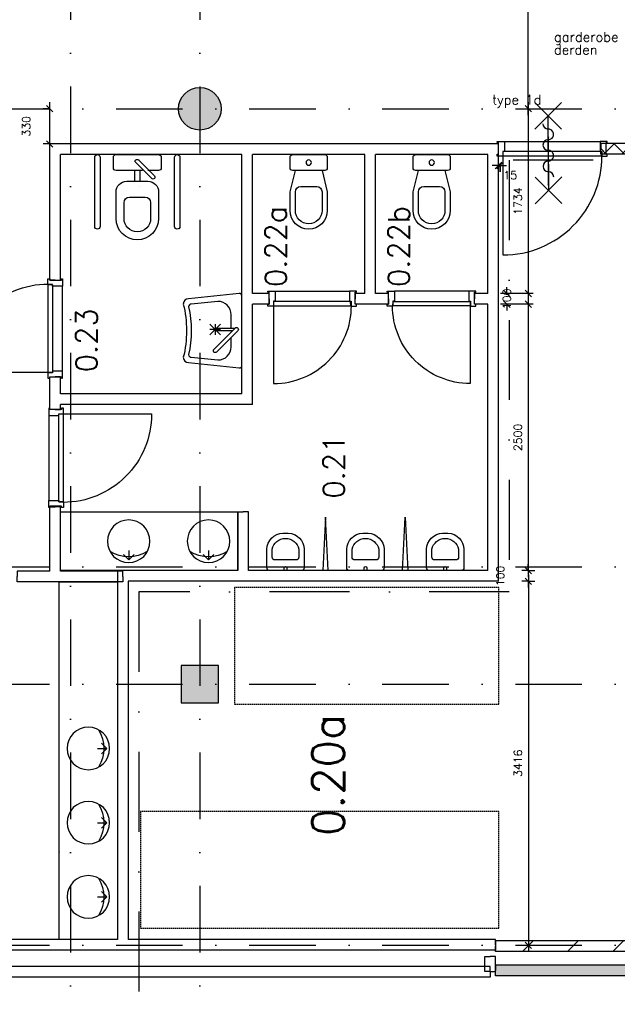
# Model space of a CAD drawing. Extents: x -33344 to 2055880, y -64816 to 121260.
# Tile 48 of 133: x 42292 to 47905, y 29243 to 38482. Entities that reach past the tile are written whole.
import ezdxf

# ---------------------------------------------------------------- set-up
doc = ezdxf.new("R2010")
doc.units = 0
doc.header["$LTSCALE"] = 50
doc.header["$MEASUREMENT"] = 0
doc.header["$PDMODE"] = 3
doc.header["$PDSIZE"] = 0.1
for name, pattern in [('DASHDOT', [1, 0.5, -0.25, 0, -0.25]), ('DASHED', [0.75, 0.5, -0.25]), ('HIDDEN', [0.375, 0.25, -0.125]), ('STRAM_0WT$1$DASHDOT', [25, 12.5, -6.25, 0, -6.25])]:
    doc.linetypes.add(name, pattern=pattern)
doc.layers.get('0').update_dxf_attribs({"linetype": 'CONTINUOUS'})
doc.layers.get('DEFPOINTS').update_dxf_attribs({"linetype": 'CONTINUOUS'})
for name, color, linetype in [('_BALIES', 2, 'CONTINUOUS'), ('_BESTAAND_ONGEIJZIGD', 8, 'CONTINUOUS'), ('_BRANDCOMPART', 6, 'DASHDOT'), ('_KOLOMBESTAAND', 212, 'CONTINUOUS'), ('A--A21--_F123-', 9, 'CONTINUOUS'), ('A--A22--_F123-', 9, 'CONTINUOUS'), ('A--L21--', 3, 'CONTINUOUS'), ('A--L21--_F-2--', 7, 'CONTINUOUS'), ('A--L22--', 3, 'CONTINUOUS'), ('A--L22--_F-2--', 7, 'CONTINUOUS'), ('A--L28--', 7, 'CONTINUOUS'), ('A--L32--', 7, 'CONTINUOUS'), ('A--L32--_F-23-', 2, 'CONTINUOUS'), ('A--L32--_F123-', 1, 'CONTINUOUS'), ('A--L65--', 7, 'CONTINUOUS'), ('A--L65--_F-23-', 7, 'CONTINUOUS'), ('A--L65--_F123-', 7, 'CONTINUOUS'), ('A--L74--', 7, 'CONTINUOUS'), ('A--L74--_F-23-', 7, 'CONTINUOUS'), ('A--M$1A-_F123-', 1, 'CONTINUOUS'), ('A--M1$A-_F123-', 1, 'CONTINUOUS'), ('A--T$1A-_F123-_RN', 4, 'CONTINUOUS'), ('STRAM_0WT$0$A--L$7AC3-_STR', 3, 'STRAM_0WT$1$DASHDOT'), ('STRAM_0WT$1$A--T$7A8-_STRA', 8, 'STRAM_0WT$1$DASHDOT'), ('TEKST_KOZIJNMERK', 2, 'CONTINUOUS'), ('X--LR---_CP', 7, 'CONTINUOUS'), ('XREF', 7, 'CONTINUOUS')]:
    doc.layers.add(name, color=color, linetype=linetype)
doc.styles.add('ALFA-0_25', font='ROMANS')
doc.styles.add('HIEMSTRA', font='romans.shx')
doc.dimstyles.new('STANDARD$0', dxfattribs={"dimscale": 30, "dimtxt": 2.5, "dimasz": 2, "dimexe": 2, "dimexo": 0, "dimgap": 2, "dimtad": 1, "dimdec": 0, "dimzin": 0, "dimtxsty": 'ALFA-0_25', "dimblk1": 'OBLIQUE', "dimblk2": 'OBLIQUE', "dimsah": 1, "dimcen": -3, "dimdle": 2, "dimclrd": 1, "dimclre": 1, "dimclrt": 2, "dimazin": 3, "dimtfac": 0.666667, "dimtofl": 0, "dimtmove": 0, "dimatfit": 3, "dimtvp": 0.833333, "dimtolj": 1, "dimtzin": 0})

# ---------------------------------------------------------------- blocks, each defined once
blk = doc.blocks.new('Q0340041A')
at = {"layer": '_BESTAAND_ONGEIJZIGD', "linetype": 'CONTINUOUS'}
blk.add_lwpolyline([(0, 0), (0, -40), (726.12, -40), (723.12, 0), (0, 0)], close=True, dxfattribs=at)
blk.add_lwpolyline([(0, -40), (0, -770, 0.4142136), (730, -40)], format="xyb", dxfattribs=at)
blk = doc.blocks.new('DR_730BE')
at = {"layer": '_BESTAAND_ONGEIJZIGD'}
blk.add_line((67, 0), (765, 0), dxfattribs=at)
for points in [[(0, -9), (0, 0), (67, 0), (67, -93.8), (52, -93.8), (52, -139), (0, -139), (0, -121), (12, -121), (12, -9), (0, -9)], [(832, -9), (832, 0), (765, 0), (765, -93.8), (780, -93.8), (780, -139), (832, -139), (832, -121), (820, -121), (820, -9), (832, -9)]]:
    blk.add_lwpolyline(points, close=True, dxfattribs=at)
at = {"layer": 'X--LR---_CP', "linetype": 'CONTINUOUS'}
blk.add_point((0, 0), dxfattribs=at)
blk.add_point((0, 0), dxfattribs=at)
at = {"layer": 'X--LR---_CP', "color": 1, "linetype": 'CONTINUOUS'}
blk.add_point((832, 0), dxfattribs=at)
blk.add_point((832, 0), dxfattribs=at)
blk.add_point((832, 0), dxfattribs=at)
at = {"layer": 'A--L32--', "linetype": 'CONTINUOUS'}
blk.add_blockref('Q0340041A', (53.5, -95.6), dxfattribs=at)
blk = doc.blocks.new('DR_830BE')
at = {"layer": '_BESTAAND_ONGEIJZIGD'}
blk.add_line((67, 0), (865, 0), dxfattribs=at)
for points in [[(0, -9), (0, 0), (67, 0), (67, -93.8), (52, -93.8), (52, -139), (0, -139), (0, -121), (12, -121), (12, -9), (0, -9)], [(932, -9), (932, 0), (865, 0), (865, -93.8), (880, -93.8), (880, -139), (932, -139), (932, -121), (920, -121), (920, -9), (932, -9)]]:
    blk.add_lwpolyline(points, close=True, dxfattribs=at)
at = {"layer": '_BESTAAND_ONGEIJZIGD', "linetype": 'CONTINUOUS'}
blk.add_lwpolyline([(54, -95.6), (54, -135.6), (880.1, -135.6), (877.1, -95.6), (54, -95.6)], close=True, dxfattribs=at)
blk.add_lwpolyline([(54, -135.6), (54, -965.6, 0.414214), (884, -135.6)], format="xyb", dxfattribs=at)
at = {"layer": 'A--L32--_F-23-', "color": 2, "linetype": 'CONTINUOUS'}
blk.add_lwpolyline([(54, -95.6), (54, -135.6), (880.1, -135.6), (877.1, -95.6), (54, -95.6)], close=True, dxfattribs=at)
at = {"layer": 'X--LR---_CP', "linetype": 'CONTINUOUS'}
blk.add_point((0, 0), dxfattribs=at)
blk.add_point((0, 0), dxfattribs=at)
at = {"layer": 'X--LR---_CP', "color": 1, "linetype": 'CONTINUOUS'}
blk.add_point((932, 0), dxfattribs=at)
blk.add_point((932, 0), dxfattribs=at)
blk.add_point((932, 0), dxfattribs=at)
blk = doc.blocks.new('*U1519')
at = {"layer": 'A--L21--', "color": 8, "linetype": 'CONTINUOUS'}
for points in [[(0, 0), (0, -50), (-7402.9, -50), (-7402.9, -50)], [(0, 0), (0, -50), (-7402.9, -50), (-7402.9, -50)], [(0, 0), (0, -50), (-7402.9, -50), (-7402.9, -50)], [(0, 0), (0, 50), (-7302.9, 50), (-7302.9, 50)]]:
    blk.add_lwpolyline(points, dxfattribs=at)
blk = doc.blocks.new('*U1518')
at = {"layer": 'A--L21--', "color": 8, "linetype": 'CONTINUOUS'}
for points in [[(-50, 50), (-50, 50), (-3655, 50), (-3655, 50)], [(0, -50), (0, -50), (-3755, -50), (-3755, -50)], [(0, -50), (0, -50), (-3755, -50), (-3755, -50)], [(0, -50), (0, -50), (-3755, -50), (-3755, -50)]]:
    blk.add_lwpolyline(points, dxfattribs=at)
blk = doc.blocks.new('*U1515')
at = {"layer": 'A--L21--', "color": 8, "linetype": 'CONTINUOUS'}
for points in [[(0, 0), (-50, 0), (-50, 140), (0, 140)], [(0, 0), (-50, 0), (-50, 140), (0, 140)], [(0, 0), (-50, 0), (-50, 140), (0, 140)], [(0, 0), (50, 0), (50, 140), (0, 140)]]:
    blk.add_lwpolyline(points, dxfattribs=at)
blk = doc.blocks.new('*U1487')
at = {"layer": 'A--L21--', "color": 8, "linetype": 'CONTINUOUS'}
for points in [[(-50, 50), (-50, 50), (-356.5, 50), (-356.5, 0)], [(0, -50), (0, -50), (-356.5, -50), (-356.5, 0)], [(0, -50), (0, -50), (-356.5, -50), (-356.5, 0)], [(0, -50), (0, -50), (-356.5, -50), (-356.5, 0)]]:
    blk.add_lwpolyline(points, dxfattribs=at)
blk = doc.blocks.new('*U1486')
at = {"layer": 'A--L21--', "color": 8, "linetype": 'CONTINUOUS'}
for points in [[(-50, 50), (-50, 50), (-1755, 50), (-1755, 50)], [(50, -50), (50, -50), (-1755, -50), (-1755, -50)], [(50, -50), (50, -50), (-1755, -50), (-1755, -50)], [(50, -50), (50, -50), (-1755, -50), (-1755, -50)]]:
    blk.add_lwpolyline(points, dxfattribs=at)
blk = doc.blocks.new('*U1485')
at = {"layer": 'A--L21--', "color": 8, "linetype": 'CONTINUOUS'}
for points in [[(0, 50), (0, 50), (-1855, 50), (-1855, 50)], [(-50, -50), (-50, -50), (-1755, -50), (-1755, -50)], [(-50, -50), (-50, -50), (-1755, -50), (-1755, -50)], [(-50, -50), (-50, -50), (-1755, -50), (-1755, -50)]]:
    blk.add_lwpolyline(points, dxfattribs=at)
blk = doc.blocks.new('*U1475')
at = {"layer": 'A--L21--', "color": 8, "linetype": 'CONTINUOUS'}
for points in [[(-50, 50), (-50, 50), (-50, 653.8), (0, 653.8)], [(-50, 50), (-50, 50), (-50, 653.8), (0, 653.8)], [(-50, 50), (-50, 50), (-50, 653.8), (0, 653.8)], [(50, 50), (50, 50), (50, 653.8), (0, 653.8)]]:
    blk.add_lwpolyline(points, dxfattribs=at)
blk = doc.blocks.new('*U1474')
at = {"layer": 'A--L21--', "color": 8, "linetype": 'CONTINUOUS'}
for points in [[(-50, 0), (-50, 0), (-50, 207.2), (0, 207.2)], [(-50, 0), (-50, 0), (-50, 207.2), (0, 207.2)], [(-50, 0), (-50, 0), (-50, 207.2), (0, 207.2)], [(50, 50), (50, 50), (50, 207.2), (0, 207.2)]]:
    blk.add_lwpolyline(points, dxfattribs=at)
blk = doc.blocks.new('*U1473')
at = {"layer": 'A--L21--', "color": 8, "linetype": 'CONTINUOUS'}
for points in [[(0, 0), (-50, 0), (-50, 98.2), (-50, 98.2)], [(0, 0), (-50, 0), (-50, 98.2), (-50, 98.2)], [(0, 0), (-50, 0), (-50, 98.2), (-50, 98.2)], [(0, 0), (50, 0), (50, 48.2), (50, 48.2)]]:
    blk.add_lwpolyline(points, dxfattribs=at)
blk = doc.blocks.new('*U1472')
at = {"layer": 'A--L21--', "color": 8, "linetype": 'CONTINUOUS'}
for points in [[(0, 0), (-50, 0), (-50, 1278.8), (-50, 1278.8)], [(0, 0), (-50, 0), (-50, 1278.8), (-50, 1278.8)], [(0, 0), (-50, 0), (-50, 1278.8), (-50, 1278.8)], [(0, 0), (50, 0), (50, 1178.8), (50, 1178.8)]]:
    blk.add_lwpolyline(points, dxfattribs=at)
blk = doc.blocks.new('*U1471')
at = {"layer": 'A--L21--', "color": 8, "linetype": 'CONTINUOUS'}
for points in [[(-50, 0), (-50, 0), (-50, 1354), (-50, 1354)], [(-50, 0), (-50, 0), (-50, 1354), (-50, 1354)], [(-50, 0), (-50, 0), (-50, 1354), (-50, 1354)], [(50, 50), (50, 50), (50, 1354), (50, 1354)]]:
    blk.add_lwpolyline(points, dxfattribs=at)
blk = doc.blocks.new('*U1470')
at = {"layer": 'A--L21--', "color": 8, "linetype": 'CONTINUOUS'}
for points in [[(-50, 50), (-50, 50), (-50, 1354), (-50, 1354)], [(-50, 50), (-50, 50), (-50, 1354), (-50, 1354)], [(-50, 50), (-50, 50), (-50, 1354), (-50, 1354)], [(50, 50), (50, 50), (50, 1354), (50, 1354)]]:
    blk.add_lwpolyline(points, dxfattribs=at)
blk = doc.blocks.new('*U1469')
at = {"layer": 'A--L21--', "color": 8, "linetype": 'CONTINUOUS'}
for points in [[(50, 0), (50, 0), (50, 1454), (50, 1454)], [(-50, 50), (-50, 50), (-50, 1354), (-50, 1354)], [(-50, 50), (-50, 50), (-50, 1354), (-50, 1354)], [(-50, 50), (-50, 50), (-50, 1354), (-50, 1354)]]:
    blk.add_lwpolyline(points, dxfattribs=at)
blk = doc.blocks.new('*U1468')
at = {"layer": 'A--L21--', "color": 8, "linetype": 'CONTINUOUS'}
for points in [[(0, 0), (0, 50), (-157, 50), (-157, 50)], [(0, 0), (0, -50), (-157, -50), (-157, -50)], [(0, 0), (0, -50), (-157, -50), (-157, -50)], [(0, 0), (0, -50), (-157, -50), (-157, -50)]]:
    blk.add_lwpolyline(points, dxfattribs=at)
blk = doc.blocks.new('*U1467')
at = {"layer": 'A--L21--', "color": 8, "linetype": 'CONTINUOUS'}
for points in [[(0, 0), (0, -50), (-172.9, -50), (-172.9, -50)], [(0, 0), (0, -50), (-172.9, -50), (-172.9, -50)], [(0, 0), (0, -50), (-172.9, -50), (-172.9, -50)], [(0, 0), (0, 50), (-122.9, 50), (-122.9, 50)]]:
    blk.add_lwpolyline(points, dxfattribs=at)
blk = doc.blocks.new('*U1466')
at = {"layer": 'A--L21--', "color": 8, "linetype": 'CONTINUOUS'}
for points in [[(50, 50), (50, 50), (-1155, 50), (-1155, 50)], [(50, 50), (50, 50), (-1155, 50), (-1155, 50)], [(50, 50), (50, 50), (-1155, 50), (-1155, 50)], [(-50, -50), (-50, -50), (-1105, -50), (-1105, -50)]]:
    blk.add_lwpolyline(points, dxfattribs=at)
blk = doc.blocks.new('*U1465')
at = {"layer": 'A--L21--', "color": 8, "linetype": 'CONTINUOUS'}
for points in [[(0, 50), (0, 50), (-1155, 50), (-1155, 50)], [(-50, -50), (-50, -50), (-1105, -50), (-1105, -50)], [(-50, -50), (-50, -50), (-1105, -50), (-1105, -50)], [(-50, -50), (-50, -50), (-1105, -50), (-1105, -50)]]:
    blk.add_lwpolyline(points, dxfattribs=at)
blk = doc.blocks.new('*U1464')
at = {"layer": 'A--L21--', "color": 8, "linetype": 'CONTINUOUS'}
for points in [[(-50, 50), (-50, 50), (-50, 940), (-50, 940)], [(50, -50), (50, -50), (50, 890), (50, 890)], [(50, -50), (50, -50), (50, 890), (50, 890)], [(50, -50), (50, -50), (50, 890), (50, 890)]]:
    blk.add_lwpolyline(points, dxfattribs=at)
blk = doc.blocks.new('*U1463')
at = {"layer": 'A--L21--', "color": 8, "linetype": 'CONTINUOUS'}
for points in [[(-50, 50), (-50, 50), (-50, -3410.7), (-50, -3410.7)], [(-50, 50), (-50, 50), (-50, -3410.7), (-50, -3410.7)], [(-50, 50), (-50, 50), (-50, -3410.7), (-50, -3410.7)], [(50, -50), (50, -50), (50, -3410.7), (50, -3410.7)]]:
    blk.add_lwpolyline(points, dxfattribs=at)
blk = doc.blocks.new('*U1462')
at = {"layer": 'A--L21--', "color": 8, "linetype": 'CONTINUOUS'}
for points in [[(-50, 50), (-50, 50), (-1178.9, 50), (-1178.9, 50)], [(0, -50), (0, -50), (-1078.9, -50), (-1078.9, -50)], [(0, -50), (0, -50), (-1078.9, -50), (-1078.9, -50)], [(0, -50), (0, -50), (-1078.9, -50), (-1078.9, -50)]]:
    blk.add_lwpolyline(points, dxfattribs=at)
blk = doc.blocks.new('*U1461')
at = {"layer": 'A--L21--', "color": 8, "linetype": 'CONTINUOUS'}
for points in [[(-50, 50), (-50, 50), (-140, 50), (-140, 0)], [(0, -50), (0, -50), (-140, -50), (-140, 0)], [(0, -50), (0, -50), (-140, -50), (-140, 0)], [(0, -50), (0, -50), (-140, -50), (-140, 0)]]:
    blk.add_lwpolyline(points, dxfattribs=at)
blk = doc.blocks.new('*U1460')
at = {"layer": 'A--L21--', "color": 8, "linetype": 'CONTINUOUS'}
for points in [[(-50, 50), (-50, 50), (-174.1, 50), (-174.1, 0)], [(-50, -50), (-50, -50), (-174.1, -50), (-174.1, 0)], [(-50, -50), (-50, -50), (-174.1, -50), (-174.1, 0)], [(-50, -50), (-50, -50), (-174.1, -50), (-174.1, 0)]]:
    blk.add_lwpolyline(points, dxfattribs=at)
blk = doc.blocks.new('*U1459')
at = {"layer": 'A--L21--', "color": 8, "linetype": 'CONTINUOUS'}
for points in [[(50, -50), (50, -50), (50, 2600), (50, 2600)], [(50, -50), (50, -50), (50, 2600), (50, 2600)], [(50, -50), (50, -50), (50, 2600), (50, 2600)], [(-50, 50), (-50, 50), (-50, 2550), (-50, 2550)]]:
    blk.add_lwpolyline(points, dxfattribs=at)
blk = doc.blocks.new('*U1456')
at = {"layer": 'A--L21--', "color": 8, "linetype": 'CONTINUOUS'}
for points in [[(0, 0), (0, -50), (-3500, -50), (-3500, -50)], [(0, 0), (0, -50), (-3500, -50), (-3500, -50)], [(0, 0), (0, -50), (-3500, -50), (-3500, -50)], [(0, 0), (0, 50), (-3450, 50), (-3450, 50)]]:
    blk.add_lwpolyline(points, dxfattribs=at)
blk = doc.blocks.new('Q070093-')
at = {"layer": 'X--LR---_CP'}
for p in [(0, 0), (0, 0), (225, 0)]:
    blk.add_point(p, dxfattribs=at)
blk = doc.blocks.new('Q070094-')
at = {"layer": 'X--LR---_CP'}
for p in [(0, 0), (0, 0), (312.5, 0)]:
    blk.add_point(p, dxfattribs=at)
blk = doc.blocks.new('Q070055-')
at = {"layer": 'A--L74--_F-23-', "color": 1, "linetype": 'CONTINUOUS'}
for p, q in [((0, -100, -700), (12.5, -100, -700)), ((-62.5, -200, -700), (37.5, -300, -700)), ((-62.5, -300, -700), (37.5, -200, -700)), ((-62.5, -250, -700), (37.5, -250, -700)), ((-12.5, -200, -700), (-12.5, -300, -700))]:
    blk.add_line(p, q, dxfattribs=at)
at = {"layer": 'A--L74--_F-23-', "color": 1, "linetype": 'CONTINUOUS', "elevation": -700}
blk.add_lwpolyline([(250, -550, 0.41), (300, -500), (350, -25, 0.41), (325, 0), (-325, 0, 0.41), (-350, -25), (-300, -500, 0.41), (-250, -550, -0.12)], format="xyb", close=True, dxfattribs=at)
for points in [[(0, -37.5), (200, -237.5, -1), (175, -262.5), (-25, -62.5, -1), (0, -37.5)], [(0, -87.5), (0, -250, -1), (-25, -250), (-25, -62.5)], [(-25, -100), (-150, -100, 0.41), (-275, -225), (-250, -475, 0.41), (-225, -500, -0.11), (225, -500, 0.41), (250, -475), (275, -225, 0.41), (150, -100), (62.5, -100)]]:
    blk.add_lwpolyline(points, format="xyb", dxfattribs=at)
at = {"layer": 'A--L74--_F-23-', "color": 255}
blk.add_circle((0, 0), 0.0123, dxfattribs=at)
at = {"layer": 'A--L74--', "extrusion": (-0.707107, -0.707107, 0)}
blk.add_blockref('Q070094-', (17.7, -700, 35.4), dxfattribs=at)
at = {"layer": 'A--L74--', "extrusion": (-1, 0, 0)}
blk.add_blockref('Q070093-', (37.5, -700), dxfattribs=at)
blk = doc.blocks.new('Q070108-')
at = {"layer": 'X--LR---_CP'}
for p in [(0, 0), (0, 0), (700, 0)]:
    blk.add_point(p, dxfattribs=at)
blk = doc.blocks.new('Q070109-')
at = {"layer": 'X--LR---_CP'}
for p in [(0, 0), (0, 0), (400, 0)]:
    blk.add_point(p, dxfattribs=at)
blk = doc.blocks.new('Q070110-')
at = {"layer": 'X--LR---_CP'}
for p in [(0, 0), (0, 0), (250, 0)]:
    blk.add_point(p, dxfattribs=at)
blk = doc.blocks.new('Q070111-')
at = {"layer": 'X--LR---_CP'}
for p in [(0, 0), (0, 0), (400, 0)]:
    blk.add_point(p, dxfattribs=at)
blk = doc.blocks.new('Q070112-')
at = {"layer": 'X--LR---_CP'}
for p in [(0, 0), (0, 0), (225, 0)]:
    blk.add_point(p, dxfattribs=at)
blk = doc.blocks.new('Q070062-')
at = {"layer": 'A--L74--_F-23-', "color": 1, "linetype": 'CONTINUOUS'}
for p, q in [((-25, -150), (-25, -250)), ((25, -150), (25, -250))]:
    blk.add_line(p, q, dxfattribs=at)
for points in [[(-350, -25), (-350, -675, -1), (-400, -675), (-400, -25, -1), (-350, -25)], [(50, -150), (-200, -150, -0.41), (-225, -125), (-225, -25, -0.41), (-200, 0), (200, 0, -0.41), (225, -25), (225, -125, -0.41), (200, -150), (100, -150)], [(400, -25), (400, -675, -1), (350, -675), (350, -25, -1), (400, -25)], [(10, -50), (160, -200, -1), (135, -225), (-15, -75, -1), (10, -50)], [(-100, -250), (100, -250, -0.41), (200, -350), (200, -600, -1), (-200, -600), (-200, -350, -0.41), (-100, -250)], [(-75, -400), (75, -400, -0.41), (125, -450), (125, -600, -1), (-125, -600), (-125, -450, -0.41), (-75, -400)]]:
    blk.add_lwpolyline(points, format="xyb", dxfattribs=at)
at = {"layer": 'A--L74--_F-23-', "color": 255}
blk.add_circle((0, 0), 0.0123, dxfattribs=at)
at = {"layer": 'X--LR---_CP'}
for p in [(-225, 0), (225, 0), (225, 0)]:
    blk.add_point(p, dxfattribs=at)
at = {"layer": 'A--L74--', "extrusion": (-1, 0, 0)}
for name, p in [('Q070108-', (0, 0, 350)), ('Q070108-', (0, 0, -400)), ('Q070110-', (50, 0, -25))]:
    blk.add_blockref(name, p, dxfattribs=at)
at = {"layer": 'A--L74--', "extrusion": (0, -1, 0)}
blk.add_blockref('Q070109-', (-200, 0), dxfattribs=at)
at = {"layer": 'A--L74--'}
blk.add_blockref('Q070111-', (-200, 0), dxfattribs=at)
at = {"layer": 'A--L74--', "extrusion": (-0.707107, -0.707107, 0)}
blk.add_blockref('Q070112-', (35.4, 0, 35.4), dxfattribs=at)
blk = doc.blocks.new('Q070050-')
at = {"layer": 'A--L74--_F-23-', "color": 8, "linetype": 'CONTINUOUS'}
for points in [[(-150, 0), (150, 0, -0.41), (175, -25), (175, -200, -0.41), (25, -350), (-25, -350, -0.41), (-175, -200), (-175, -25, -0.41), (-150, 0), (150, 0)], [(12.5, 0), (12.5, -25, -1), (-12.5, -25), (-12.5, 0)], [(-100, -100), (100, -100, -0.41), (125, -125), (125, -200, -0.82), (-125, -200), (-125, -125, -0.41), (-100, -100)]]:
    blk.add_lwpolyline(points, format="xyb", dxfattribs=at)
at = {"layer": 'A--L74--_F-23-', "color": 255}
blk.add_circle((0, 0), 0.0123, dxfattribs=at)
at = {"layer": 'X--LR---_CP'}
for p in [(-175, 0), (-175, 0), (175, 0)]:
    blk.add_point(p, dxfattribs=at)
blk = doc.blocks.new('*U1445')
at = {"layer": 'A--L21--', "color": 8, "linetype": 'CONTINUOUS'}
for points in [[(0, 0), (0, -50), (-638, -50), (-638, -50)], [(0, 0), (0, -50), (-638, -50), (-638, -50)], [(0, 0), (0, -50), (-638, -50), (-638, -50)], [(0, 0), (0, 50), (-588, 50), (-588, 50)]]:
    blk.add_lwpolyline(points, dxfattribs=at)
blk = doc.blocks.new('*U1444')
at = {"layer": 'A--L21--', "color": 8, "linetype": 'CONTINUOUS'}
for points in [[(-50, 50), (-50, 50), (-50, 600), (0, 600)], [(-50, 50), (-50, 50), (-50, 600), (0, 600)], [(-50, 50), (-50, 50), (-50, 600), (0, 600)], [(50, 50), (50, 50), (50, 600), (0, 600)]]:
    blk.add_lwpolyline(points, dxfattribs=at)
blk = doc.blocks.new('*U1443')
at = {"layer": 'A--L21--', "color": 8, "linetype": 'CONTINUOUS'}
for points in [[(-50, 50), (-50, 50), (-2298.1, 50), (-2298.1, 50)], [(50, -50), (50, -50), (-2348.1, -50), (-2348.1, -50)], [(50, -50), (50, -50), (-2348.1, -50), (-2348.1, -50)], [(50, -50), (50, -50), (-2348.1, -50), (-2348.1, -50)]]:
    blk.add_lwpolyline(points, dxfattribs=at)
blk = doc.blocks.new('Q070080-')
at = {"layer": '_BESTAAND_ONGEIJZIGD', "linetype": 'CONTINUOUS'}
for points in [[(-50, -50), (0, 0), (50, -50)], [(0, -90), (0, 0)]]:
    blk.add_lwpolyline(points, dxfattribs=at)
at = {"layer": 'X--LR---_CP'}
blk.add_point((0, -90), dxfattribs=at)
blk.add_point((0, -90), dxfattribs=at)
blk.add_point((0, -90), dxfattribs=at)
blk = doc.blocks.new('Q070064A')
at = {"layer": 'A--L74--_F-23-', "color": 8, "linetype": 'CONTINUOUS'}
for points in [[(-150, 0), (150, 0, -0.41), (175, -25), (175, -125, -0.41), (150, -150), (-150, -150, -0.41), (-175, -125), (-175, -25, -0.41), (-150, 0)], [(125, -150), (175, -350), (175, -525, -1), (-175, -525), (-175, -350), (-125, -150)], [(-75, -300), (75, -300, -0.41), (125, -350), (125, -525, -1), (-125, -525), (-125, -350, -0.41), (-75, -300)]]:
    blk.add_lwpolyline(points, format="xyb", dxfattribs=at)
blk.add_lwpolyline([(-25, -75, 1), (25, -75, 1)], format="xyb", close=True, dxfattribs=at)
at = {"layer": 'A--L74--_F-23-', "color": 255}
blk.add_circle((0, 0), 0.0123, dxfattribs=at)
blk = doc.blocks.new('Q0340081')
at = {"layer": 'A--L32--_F123-', "color": 2, "linetype": 'CONTINUOUS'}
blk.add_lwpolyline([(0, 0), (0, -40), (926.12, -40), (923.12, 0), (0, 0)], close=True, dxfattribs=at)
at = {"layer": 'A--L32--_F123-', "color": 1, "linetype": 'CONTINUOUS'}
blk.add_lwpolyline([(0, -40), (0, -970, 0.4142136), (930, -40)], format="xyb", dxfattribs=at)
blk = doc.blocks.new('DR_930TYPE3')
at = {"layer": 'A--L32--_F123-', "color": 1}
blk.add_line((67, 0), (967, 0), dxfattribs=at)
for points in [[(0, -9), (0, 0), (67, 0), (67, -93.75), (52, -93.75), (52, -139), (0, -139), (0, -121), (12, -121), (12, -9), (0, -9)], [(1034, -9), (1034, 0), (967, 0), (967, -93.75), (982, -93.75), (982, -139), (1034, -139), (1034, -121), (1022, -121), (1022, -9), (1034, -9)]]:
    blk.add_lwpolyline(points, close=True, dxfattribs=at)
at = {"layer": 'X--LR---_CP', "color": 2, "linetype": 'CONTINUOUS'}
blk.add_point((0, 0), dxfattribs=at)
at = {"layer": 'X--LR---_CP', "color": 3, "linetype": 'CONTINUOUS'}
blk.add_point((0, 0), dxfattribs=at)
at = {"layer": 'A--L32--', "linetype": 'CONTINUOUS'}
blk.add_blockref('Q0340081', (53.94, -95.94), dxfattribs=at)
blk = doc.blocks.new('*U1364')
at = {"layer": 'A--A22--_F123-', "linetype": 'CONTINUOUS'}
h = blk.add_hatch(dxfattribs=at)
h.set_pattern_fill('ALFAKRS', color=256, scale=120, style=0)
h.set_pattern_definition([(45, (-48093.31, -37270.04), (-84.85281, 84.85281), []), (135, (-48093.31, -37270.04), (-84.85281, -84.85281), [])])
h.paths.add_polyline_path([(0, 0), (50, -49.9), (-343.9, -50.9), (-344, -0.9), (-344.1, 49.1), (-50, 49.9)])
at = {"layer": 'A--L22--_F-2--', "color": 2, "linetype": 'CONTINUOUS'}
for points in [[(-50, 49.9), (-50, 49.9), (-344.1, 49.1), (-344, -0.9)], [(50, -49.9), (50, -49.9), (-343.9, -50.9), (-344, -0.9)]]:
    blk.add_lwpolyline(points, dxfattribs=at)
blk = doc.blocks.new('S060204-')
at = {"layer": 'A--L65--_F-23-', "color": 255}
blk.add_circle((0, 0), 0.0123, dxfattribs=at)
at = {"layer": 'A--L65--_F123-', "color": 1, "linetype": 'CONTINUOUS'}
for points in [[(-1.25, 6.25), (1.25, 3.75)], [(1.25, 6.25), (-1.25, 3.75)], [(0, 0), (0, 5)]]:
    blk.add_lwpolyline(points, dxfattribs=at)
blk = doc.blocks.new('S060205A')
at = {"layer": 'A--L65--_F-23-', "color": 255}
blk.add_circle((0, -0.0123), 0.0123, dxfattribs=at)
at = {"layer": 'A--L65--_F123-', "color": 1, "linetype": 'CONTINUOUS'}
for points in [[(-0.5, 5.7377, 0.41), (0, 5.2377)], [(0, 4.2377, 1), (0, 5.2377)], [(0, 4.2377, 1), (0, 3.2377)], [(0, 2.2377, 1), (0, 3.2377)], [(0, 2.2377, 1), (0, 1.2377)], [(0.5, 0.7377, 0.41), (0, 1.2377)]]:
    blk.add_lwpolyline(points, format="xyb", dxfattribs=at)
blk.add_lwpolyline([(0, -0.0123), (0, 6.2377)], dxfattribs=at)
at = {"layer": 'A--L65--', "xscale": -1}
blk.add_blockref('S060204-', (0, 1.4877), dxfattribs=at)
blk.add_blockref('S060204-', (0, 1.4877), dxfattribs=at)
at = {"layer": 'A--L65--', "rotation": 180}
blk.add_blockref('S060204-', (0, 4.4877), dxfattribs=at)
blk.add_blockref('S060204-', (0, 4.4877), dxfattribs=at)
blk = doc.blocks.new('KOLOM400')
at = {"layer": 'A--L28--', "color": 3}
blk.add_lwpolyline([(-200, 0), (200, 0), (200, 400), (-200, 400)], close=True, dxfattribs=at)
blk = doc.blocks.new('KOL_ROND')
at = {"layer": 'A--L21--'}
blk.add_circle((0, 0), 200, dxfattribs=at)
at = {"layer": 'X--LR---_CP', "color": 1}
blk.add_point((0, 0), dxfattribs=at)
blk.add_point((0, 0), dxfattribs=at)
at = {"layer": 'X--LR---_CP'}
blk.add_point((0, 0), dxfattribs=at)
blk = doc.blocks.new('*U1312')
at = {"layer": 'A--A21--_F123-', "color": 2}
for points in [[(-2240, 0.1), (-2240, 50.1), (0, 0), (0, 50)], [(0, 0), (0, -50), (-2240, 0.1), (-2240, -49.9)]]:
    blk.add_solid(points, dxfattribs=at)
at = {"layer": 'A--L21--_F-2--', "color": 3, "linetype": 'CONTINUOUS'}
for points in [[(0, 0), (0, 50), (-2240, 50.1), (-2240, 0.1)], [(0, 0), (0, -50), (-2240, -49.9), (-2240, 0.1)]]:
    blk.add_lwpolyline(points, dxfattribs=at)
blk = doc.blocks.new('*U1311')
at = {"layer": 'A--A22--_F123-', "linetype": 'CONTINUOUS'}
h = blk.add_hatch(dxfattribs=at)
h.set_pattern_fill('ALFALINE', color=256, scale=300, style=0)
h.set_pattern_definition([(45, (-49002.3, -29789.7), (-212.132, 212.132), [])])
h.paths.add_polyline_path([(0, 0), (0, -50), (-2240, -49.9), (-2240, 0.1), (-2240, 50.1), (0, 50)])
at = {"layer": 'A--L22--_F-2--', "color": 3, "linetype": 'CONTINUOUS'}
for points in [[(0, 0), (0, 50), (-2240, 50.1), (-2240, 0.1)], [(0, 0), (0, -50), (-2240, -49.9), (-2240, 0.1)]]:
    blk.add_lwpolyline(points, dxfattribs=at)
blk = doc.blocks.new('_OBLIQUE')
at = {"color": 0, "linetype": 'BYBLOCK'}
blk.add_line((-0.5, -0.5), (0.5, 0.5), dxfattribs=at)
blk = doc.blocks.new('*D115')
at = {"layer": 'A--M$1A-_F123-', "color": 1}
for p, q in [((42574.3, 37256.5), (42574.3, 37706.9)), ((42574.3, 37646.9), (42514.3, 37646.9)), ((42574.3, 37316.5), (42514.3, 37316.5))]:
    blk.add_line(p, q, dxfattribs=at)
at = {"layer": 'DEFPOINTS', "color": 0}
for p in [(42574.3, 37646.9), (42574.3, 37646.9), (42574.3, 37316.5)]:
    blk.add_point(p, dxfattribs=at)
at = {"layer": 'A--M$1A-_F123-', "color": 1, "xscale": 60, "yscale": 60, "zscale": 60}
for p, rotation in [((42574.3, 37646.9), 90), ((42574.3, 37316.5), 270)]:
    blk.add_blockref('_OBLIQUE', p, dxfattribs=dict(at, rotation=rotation))
at = {"layer": 'A--M$1A-_F123-', "color": 2, "insert": (42354.1, 37481.2), "char_height": 75, "attachment_point": 5, "rotation": 90, "style": 'ALFA-0_25'}
blk.add_mtext('\\A1;330', dxfattribs=at)
blk = doc.blocks.new('*D129')
at = {"layer": 'A--M$1A-_F123-', "color": 1}
for p, q in [((47069.1, 37706.9), (47069.1, 35852.5)), ((47061, 37646.9), (47129.1, 37646.9)), ((47114.9, 35912.5), (47009.1, 35912.5))]:
    blk.add_line(p, q, dxfattribs=at)
at = {"layer": 'DEFPOINTS', "color": 0}
for p in [(47061, 37646.9), (47069.1, 35912.5), (47114.9, 35912.5)]:
    blk.add_point(p, dxfattribs=at)
at = {"layer": 'A--M$1A-_F123-', "color": 1, "xscale": 60, "yscale": 60, "zscale": 60}
for p, rotation in [((47069.1, 37646.9), 90), ((47069.1, 35912.5), 270)]:
    blk.add_blockref('_OBLIQUE', p, dxfattribs=dict(at, rotation=rotation))
at = {"layer": 'A--M$1A-_F123-', "color": 2, "insert": (46971.6, 36779.7), "char_height": 75, "attachment_point": 5, "rotation": 90, "style": 'ALFA-0_25'}
blk.add_mtext('\\A1;1734', dxfattribs=at)
blk = doc.blocks.new('*D130')
at = {"layer": 'A--M$1A-_F123-', "color": 1}
for p, q in [((46867.4, 35912.5), (46867.4, 35972.5)), ((47114.9, 35912.5), (46807.4, 35912.5)), ((47114.9, 35812.5), (46807.4, 35812.5)), ((46867.4, 35812.5), (46867.4, 35752.5))]:
    blk.add_line(p, q, dxfattribs=at)
at = {"layer": 'DEFPOINTS', "color": 0}
for p in [(47114.9, 35912.5), (46867.4, 35812.5), (47114.9, 35812.5)]:
    blk.add_point(p, dxfattribs=at)
at = {"layer": 'A--M$1A-_F123-', "color": 1, "xscale": 60, "yscale": 60, "zscale": 60}
for p, rotation in [((46867.4, 35912.5), 270), ((46867.4, 35812.5), 90)]:
    blk.add_blockref('_OBLIQUE', p, dxfattribs=dict(at, rotation=rotation))
at = {"layer": 'A--M$1A-_F123-', "color": 2, "insert": (46867.4, 35862.5), "char_height": 75, "attachment_point": 5, "rotation": 90, "style": 'ALFA-0_25'}
blk.add_mtext('\\A1;100', dxfattribs=at)
blk = doc.blocks.new('*D131')
at = {"layer": 'A--M$1A-_F123-', "color": 1}
for p, q in [((47069.1, 35872.5), (47069.1, 33252.5)), ((47114.9, 35812.5), (47009.1, 35812.5)), ((47068.2, 33312.5), (47129.1, 33312.5))]:
    blk.add_line(p, q, dxfattribs=at)
at = {"layer": 'DEFPOINTS', "color": 0}
for p in [(47114.9, 35812.5), (47068.2, 33312.5), (47069.1, 33312.5)]:
    blk.add_point(p, dxfattribs=at)
at = {"layer": 'A--M$1A-_F123-', "color": 1, "xscale": 60, "yscale": 60, "zscale": 60}
for p, rotation in [((47069.1, 35812.5), 90), ((47069.1, 33312.5), 270)]:
    blk.add_blockref('_OBLIQUE', p, dxfattribs=dict(at, rotation=rotation))
at = {"layer": 'A--M$1A-_F123-', "color": 2, "insert": (46971.6, 34562.5), "char_height": 75, "attachment_point": 5, "rotation": 90, "style": 'ALFA-0_25'}
blk.add_mtext('\\A1;2500', dxfattribs=at)
blk = doc.blocks.new('*D132')
at = {"layer": 'A--M$1A-_F123-', "color": 1}
for p, q in [((47069.1, 33312.5), (47069.1, 33372.5)), ((47069.1, 33312.5), (47009.1, 33312.5)), ((47069.1, 33212.5), (47009.1, 33212.5)), ((47069.1, 33212.5), (47069.1, 33152.5))]:
    blk.add_line(p, q, dxfattribs=at)
at = {"layer": 'DEFPOINTS', "color": 0}
for p in [(47069.1, 33312.5), (47069.1, 33212.5), (47069.1, 33212.5)]:
    blk.add_point(p, dxfattribs=at)
at = {"layer": 'A--M$1A-_F123-', "color": 1, "xscale": 60, "yscale": 60, "zscale": 60}
for p, rotation in [((47069.1, 33312.5), 270), ((47069.1, 33212.5), 90)]:
    blk.add_blockref('_OBLIQUE', p, dxfattribs=dict(at, rotation=rotation))
at = {"layer": 'A--M$1A-_F123-', "color": 2, "insert": (46806.6, 33262.5), "char_height": 75, "attachment_point": 5, "rotation": 90, "style": 'ALFA-0_25'}
blk.add_mtext('\\A1;100', dxfattribs=at)
blk = doc.blocks.new('*D133')
at = {"layer": 'A--M$1A-_F123-', "color": 1}
for p, q in [((47069.9, 33272.5), (47069.9, 29736.9)), ((47069.1, 33212.5), (47129.9, 33212.5)), ((47069.1, 29796.9), (47129.9, 29796.9))]:
    blk.add_line(p, q, dxfattribs=at)
at = {"layer": 'DEFPOINTS', "color": 0}
for p in [(47069.1, 33212.5), (47069.1, 29796.9), (47069.9, 29796.9)]:
    blk.add_point(p, dxfattribs=at)
at = {"layer": 'A--M$1A-_F123-', "color": 1, "xscale": 60, "yscale": 60, "zscale": 60}
for p, rotation in [((47069.9, 33212.5), 90), ((47069.9, 29796.9), 270)]:
    blk.add_blockref('_OBLIQUE', p, dxfattribs=dict(at, rotation=rotation))
at = {"layer": 'A--M$1A-_F123-', "color": 2, "insert": (46972.4, 31504.7), "char_height": 75, "attachment_point": 5, "rotation": 90, "style": 'ALFA-0_25'}
blk.add_mtext('\\A1;3416', dxfattribs=at)
blk = doc.blocks.new('*D445')
at = {"layer": 'A--M$1A-_F123-', "color": 1, "linetype": 'CONTINUOUS'}
for p, q in [((47043.7, 39731.9), (47129.1, 39731.9)), ((47069.1, 37586.9), (47069.1, 39791.9)), ((47043.7, 37646.9), (47129.1, 37646.9))]:
    blk.add_line(p, q, dxfattribs=at)
at = {"layer": 'DEFPOINTS', "color": 0, "linetype": 'CONTINUOUS'}
for p in [(47043.7, 39731.9), (47069.1, 39731.9), (47043.7, 37646.9)]:
    blk.add_point(p, dxfattribs=at)
at = {"layer": 'A--M$1A-_F123-', "color": 1, "linetype": 'CONTINUOUS', "xscale": 60, "yscale": 60, "zscale": 60}
for p, rotation in [((47069.1, 39731.9), 90), ((47069.1, 37646.9), 270)]:
    blk.add_blockref('_OBLIQUE', p, dxfattribs=dict(at, rotation=rotation))
at = {"layer": 'A--M$1A-_F123-', "color": 2, "linetype": 'CONTINUOUS', "insert": (46971.6, 38689.4), "char_height": 75, "attachment_point": 5, "rotation": 90, "style": 'ALFA-0_25'}
blk.add_mtext('\\A1;2085', dxfattribs=at)
blk = doc.blocks.new('*D723')
at = {"layer": 'A--M1$A-_F123-', "color": 1}
for p, q in [((46789.3, 37114.1), (46729.3, 37114.1)), ((46789.3, 37130), (46789.3, 37054.1)), ((46804.4, 37130), (46804.4, 37054.1)), ((46804.4, 37114.1), (46864.4, 37114.1))]:
    blk.add_line(p, q, dxfattribs=at)
at = {"layer": 'DEFPOINTS', "color": 0}
for p in [(46789.3, 37130), (46804.4, 37130), (46804.4, 37114.1)]:
    blk.add_point(p, dxfattribs=at)
at = {"layer": 'A--M1$A-_F123-', "color": 1, "xscale": 60, "yscale": 60, "zscale": 60}
blk.add_blockref('_OBLIQUE', (46789.3, 37114.1), dxfattribs=at)
at = {"layer": 'A--M1$A-_F123-', "color": 1, "xscale": 60, "yscale": 60, "zscale": 60, "rotation": 180}
blk.add_blockref('_OBLIQUE', (46804.4, 37114.1), dxfattribs=at)
at = {"layer": 'A--M1$A-_F123-', "color": 2, "insert": (46899.9, 37022.7), "char_height": 75, "attachment_point": 5, "style": 'ALFA-0_25'}
blk.add_mtext('\\A1;15', dxfattribs=at)
blk = doc.blocks.new('STRAM_0WT')
at = {"layer": 'STRAM_0WT$0$A--L$7AC3-_STR'}
blk.add_line((-66174.285, 5400), (-500, 5400), dxfattribs=at)
at = {"layer": 'STRAM_0WT$1$A--T$7A8-_STRA', "color": 8}
for p, q in [((-32849.938, 28110.192), (-32849.938, -5393.534)), ((-31634.938, 28110.192), (-31634.938, -7328.621)), ((-66174.285, 1100), (-500, 1100)), ((-66174.285, 0), (-500, 0)), ((-66174.285, -2450), (-500, -2450))]:
    blk.add_line(p, q, dxfattribs=at)

msp = doc.modelspace()

# ---------------------------------------------------------------- hatches: boundary and pattern name
at = {"layer": '_KOLOMBESTAAND'}
h = msp.add_hatch(color=256, dxfattribs=at)
edge = h.paths.add_edge_path()
edge.add_arc((43984.5, 37646.2), 200, 0, 360)
h = msp.add_hatch(color=256, dxfattribs=at)
edge = h.paths.add_edge_path()
edge.add_arc((43984.5, 37646.2), 200, 0, 360)
msp.add_hatch(color=256, dxfattribs=at).paths.add_polyline_path([(43809.5, 32071.9), (44159.5, 32071.9), (44159.5, 32421.9), (43809.5, 32421.9)])
msp.add_hatch(color=256, dxfattribs=at).paths.add_polyline_path([(43809.5, 32071.9), (44159.5, 32071.9), (44159.5, 32421.9), (43809.5, 32421.9)])

# ---------------------------------------------------------------- linework, layer by layer
at = {"layer": '_BALIES', "color": 8, "linetype": 'HIDDEN'}
for points in [[(44308.6, 32058.7), (46792.7, 32058.7), (46792.7, 33153.7), (44308.6, 33153.7)], [(43427.7, 29956.7), (46792.7, 29956.7), (46792.7, 31051.7), (43427.7, 31051.7)]]:
    msp.add_lwpolyline(points, close=True, dxfattribs=at)
at = {"layer": '_BESTAAND_ONGEIJZIGD', "linetype": 'CONTINUOUS'}
for points in [[(44341.2, 33862.5), (44341.2, 33312.5), (42674.3, 33312.5), (42674.3, 33862.5)], [(42662.3, 33206.9), (43212.3, 33206.9), (43212.3, 29851.9), (42662.3, 29851.9)]]:
    msp.add_lwpolyline(points, close=True, dxfattribs=at)
at = {"layer": '_BESTAAND_ONGEIJZIGD', "linetype": 'CONTINUOUS', "elevation": 860}
for points in [[(43516.2, 33587.5, 1), (43116.2, 33587.5, 1)], [(44266.2, 33587.5, 1), (43866.2, 33587.5, 1)], [(42937.3, 31844, 1), (42937.3, 31444, 1)], [(42937.3, 31147.1, 1), (42937.3, 30747.1, 1)], [(42937.3, 30450.2, 1), (42937.3, 30050.2, 1)]]:
    msp.add_lwpolyline(points, format="xyb", close=True, dxfattribs=at)
at = {"layer": '_BESTAAND_ONGEIJZIGD', "linetype": 'CONTINUOUS'}
for points in [[(45189.3, 33312.5), (45164.3, 33812.5), (45139.3, 33312.5)], [(45889.3, 33312.5), (45914.3, 33812.5), (45939.3, 33312.5)]]:
    msp.add_lwpolyline(points, dxfattribs=at)
for points in [[(43491.2, 33492.5, -0.29), (43141.2, 33492.5)], [(44241.2, 33492.5, -0.29), (43891.2, 33492.5)], [(43032.3, 31819, -0.29), (43032.3, 31469)], [(43032.3, 31122.1, -0.29), (43032.3, 30772.1)], [(43032.3, 30425.2, -0.29), (43032.3, 30075.2)]]:
    msp.add_lwpolyline(points, format="xyb", dxfattribs=at)
at = {"layer": '_BESTAAND_ONGEIJZIGD'}
msp.add_circle((44341.2, 33312.5), 0.0123, dxfattribs=at)
for p in [(43041.2, 33862.5), (43041.2, 33862.5), (44341.2, 33862.5)]:
    msp.add_point(p, dxfattribs=at)
at = {"layer": '_BRANDCOMPART', "ltscale": 30}
msp.add_lwpolyline([(49177.6, 37164.6), (46889.3, 37163.6), (46889.3, 33112.5), (43412.3, 33112.5), (43412.3, 27821.9)], dxfattribs=at)
at = {"layer": 'A--L74--_F-23-', "color": 255}
msp.add_circle((43212.3, 31972.1), 0.0123, dxfattribs=at)
at = {"layer": 'X--LR---_CP'}
for p in [(42662.3, 31972.1), (42662.3, 30672.1), (42662.3, 30672.1)]:
    msp.add_point(p, dxfattribs=at)

# ---------------------------------------------------------------- block references
at = {"layer": '_BESTAAND_ONGEIJZIGD'}
for p, rotation in [((43316.2, 33412.5), 180), ((44066.2, 33412.5), 180), ((43112.3, 31644), 270), ((43112.3, 30947.1), 270), ((43112.3, 30250.2), 270)]:
    msp.add_blockref('Q070080-', p, dxfattribs=dict(at, rotation=rotation))
at = {"layer": '_BESTAAND_ONGEIJZIGD', "linetype": 'CONTINUOUS'}
for name, p in [('*U1518', (43262.3, 29801.9)), ('*U1456', (46762.3, 29801.9)), ('*U1519', (46712.3, 29546.9))]:
    msp.add_blockref(name, p, dxfattribs=at)
at = {"layer": '_BESTAAND_ONGEIJZIGD', "color": 8, "linetype": 'CONTINUOUS'}
msp.add_blockref('*U1515', (46712.3, 29551.9), dxfattribs=at)
at = {"layer": 'A--L21--', "linetype": 'CONTINUOUS'}
for name, p in [('*U1485', (44429.3, 37266.5)), ('*U1472', (42624.3, 36037.8)), ('*U1465', (45584.3, 37266.5)), ('*U1466', (46739.3, 37266.5)), ('*U1469', (46739.3, 35862.5)), ('*U1471', (44429.3, 35862.5)), ('*U1470', (45584.3, 35862.5)), ('*U1464', (44429.3, 34922.5)), ('*U1468', (44636.3, 35862.5)), ('*U1461', (45584.3, 35862.5)), ('*U1467', (45757.2, 35862.5)), ('*U1460', (46739.3, 35862.5)), ('*U1459', (46739.3, 33262.5)), ('*U1474', (42624.3, 34922.5)), ('*U1486', (44429.3, 34922.5)), ('*U1473', (42624.3, 34824.4)), ('*U1475', (42624.3, 33256.9)), ('*U1444', (44391.2, 33262.5)), ('*U1487', (42624.3, 33256.9)), ('*U1445', (43262.3, 33256.9)), ('*U1463', (43262.3, 33262.5)), ('*U1462', (44391.2, 33262.5)), ('*U1443', (46739.3, 33262.5)), ('*U1311', (49002.3, 29789.7)), ('*U1312', (49002.3, 29559.3))]:
    msp.add_blockref(name, p, dxfattribs=at)
at = {"layer": 'A--L21--', "xscale": 0.875, "yscale": 0.875, "zscale": 0.875}
msp.add_blockref('KOLOM400', (43984.5, 32071.9), dxfattribs=at)
msp.add_blockref('KOLOM400', (43984.5, 32071.9), dxfattribs=at)
at = {"layer": 'A--L22--'}
msp.add_blockref('*U1364', (48093.3, 37270), dxfattribs=at)
at = {"layer": 'A--L28--', "color": 2, "linetype": 'CONTINUOUS'}
msp.add_blockref('KOL_ROND', (43984.5, 37646.2), dxfattribs=at)
msp.add_blockref('KOL_ROND', (43984.5, 37646.2), dxfattribs=at)
at = {"layer": 'A--L32--'}
for name, p in [('DR_930TYPE3', (46777.3, 37340)), ('DR_730BE', (44624.3, 35933.5))]:
    msp.add_blockref(name, p, dxfattribs=at)
at = {"layer": 'A--L32--', "xscale": -1}
for p, rotation in [((42695.3, 35117.8), 270), ((42565.3, 34836.4), 90)]:
    msp.add_blockref('DR_830BE', p, dxfattribs=dict(at, rotation=rotation))
msp.add_blockref('DR_730BE', (46577.2, 35933.5), dxfattribs=at)
at = {"layer": 'A--L65--', "xscale": 100, "yscale": 100, "zscale": 2, "rotation": 0.1699060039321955}
msp.add_blockref('S060205A', (47258, 36932), dxfattribs=at)
at = {"layer": 'A--L74--'}
msp.add_blockref('Q070062-', (43397.3, 37216.5), dxfattribs=at)
at = {"layer": 'A--L74--', "linetype": 'CONTINUOUS'}
for p in [(45006.8, 37216.5), (46161.8, 37216.5)]:
    msp.add_blockref('Q070064A', p, dxfattribs=at)
at = {"layer": 'A--L74--', "rotation": 270}
msp.add_blockref('Q070055-', (44379.3, 35563.8), dxfattribs=at)
at = {"layer": 'A--L74--', "linetype": 'CONTINUOUS', "rotation": 180}
for p in [(44789.3, 33312.5), (45539.3, 33312.5), (46289.3, 33312.5)]:
    msp.add_blockref('Q070050-', p, dxfattribs=at)
at = {"layer": 'XREF', "linetype": 'DASHED', "ltscale": 20}
msp.add_blockref('STRAM_0WT', (75619.4, 32246.9), dxfattribs=at)

# ---------------------------------------------------------------- texts
at = {"layer": 'A--T$1A-_F123-_RN', "style": 'ALFA-0_25'}
for s, height, p in [('0.22a', 200, (44797.8, 35973.2)), ('0.22b', 200, (45952.8, 35973.2)), ('0.23', 200, (43019.4, 35173.2)), ('0.21', 200, (45342.8, 33988.2)), ('0.20a', 300, (45338.9, 30822.3))]:
    msp.add_text(s, height=height, rotation=90, dxfattribs=at).set_placement(p)
at = {"layer": 'TEKST_KOZIJNMERK', "style": 'HIEMSTRA'}
for s, p in [('garderobe', (47310.3, 38275.4)), ('derden', (47310.3, 38155.3)), ('type 1d', (46730.3, 37685.6))]:
    msp.add_text(s, height=90, rotation=359.99971, dxfattribs=at).set_placement(p)

# ---------------------------------------------------------------- dimensions: what is measured, and where the dimension line sits
at = {"layer": 'A--M$1A-_F123-', "linetype": 'CONTINUOUS'}
dim = msp.add_linear_dim(base=(47069.1, 39731.9), p1=(47043.7, 37646.9), p2=(47043.7, 39731.9), angle=90, dimstyle='STANDARD$0', dxfattribs=at)
dim.commit()
dim.dimension.update_dxf_attribs({"geometry": '*D445', "text_midpoint": (46971.6, 38689.4)})
at = {"layer": 'A--M$1A-_F123-'}
for base, p1, p2, picture, middle in [((42574.3, 37646.9), (42574.3, 37316.5), (42574.3, 37646.9), '*D115', (42354.1, 37481.2)), ((46867.4, 35812.5), (47114.9, 35912.5), (47114.9, 35812.5), '*D130', (46867.4, 35862.5))]:
    dim = msp.add_linear_dim(base=base, p1=p1, p2=p2, angle=90, dimstyle='STANDARD$0', dxfattribs=at)
    dim.commit()
    dim.dimension.update_dxf_attribs({"geometry": picture, "text_midpoint": middle, "dimtype": 160})
for base, p1, p2, picture, middle in [((47069.1, 35912.5), (47061, 37646.9), (47114.9, 35912.5), '*D129', (46971.6, 36779.7)), ((47069.1, 33312.5), (47114.9, 35812.5), (47068.2, 33312.5), '*D131', (46971.6, 34562.5)), ((47069.1, 33212.5), (47069.1, 33312.5), (47069.1, 33212.5), '*D132', (46806.6, 33262.5)), ((47069.9, 29796.9), (47069.1, 33212.5), (47069.1, 29796.9), '*D133', (46972.4, 31504.7))]:
    dim = msp.add_linear_dim(base=base, p1=p1, p2=p2, angle=90, dimstyle='STANDARD$0', dxfattribs=at)
    dim.commit()
    dim.dimension.update_dxf_attribs({"geometry": picture, "text_midpoint": middle})
at = {"layer": 'A--M1$A-_F123-'}
dim = msp.add_linear_dim(base=(46804.4, 37114.1), p1=(46789.3, 37130), p2=(46804.4, 37130), angle=0, dimstyle='STANDARD$0', dxfattribs=at)
dim.commit()
dim.dimension.update_dxf_attribs({"geometry": '*D723', "text_midpoint": (46899.9, 37022.7), "dimtype": 161})

doc.saveas('drawing.dxf')
